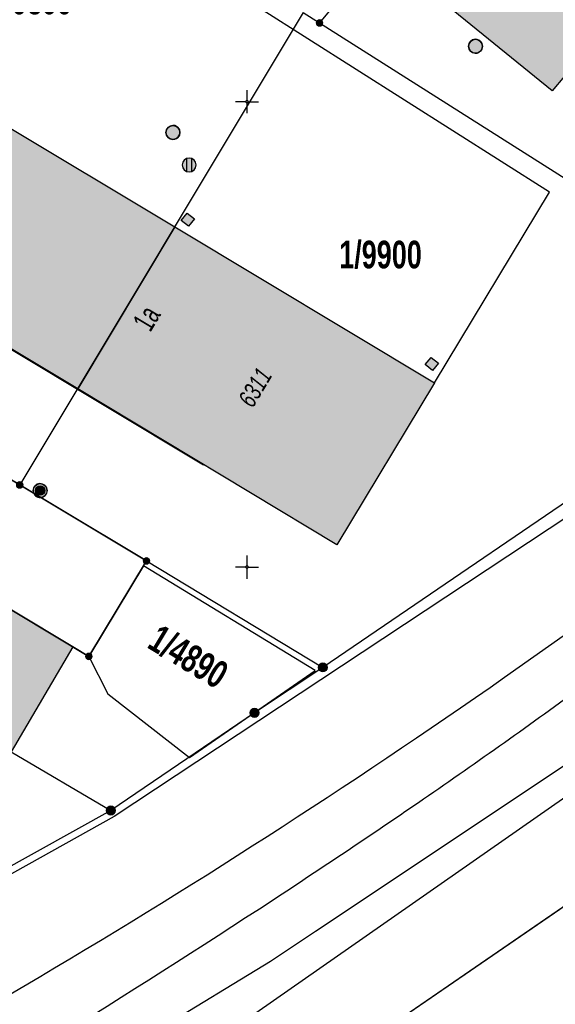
# Model space of a CAD drawing. Header units: metres. Extents: x 2695560 to 2696939, y 1260529 to 1262050.
# Tile 98 of 256: x 2696164 to 2696193, y 1260751 to 1260804. Entities that reach past the tile are written whole.
import ezdxf

# ---------------------------------------------------------------- set-up
doc = ezdxf.new("R2010")
doc.units = ezdxf.units.M
doc.linetypes.add('AUSGEZOGEN', pattern=[0])
for name, color, linetype in [('XR$1$AV_Gebäudeflächen (BB)', 7, 'AUSGEZOGEN'), ('XR$1$AV_Grenzpunkte', 7, 'AUSGEZOGEN'), ('XR$1$AV_Grundstück-Nr.', 7, 'AUSGEZOGEN'), ('XR$1$AV_Haus-Nr.', 7, 'AUSGEZOGEN'), ('XR$1$AV_Koordinatennetzpunkte', 7, 'AUSGEZOGEN'), ('XR$1$AV_Linien (BB)', 7, 'AUSGEZOGEN'), ('XR$1$AV_Linien (EO)', 7, 'AUSGEZOGEN'), ('XR$1$AV_Versicherung-Nr.', 7, 'AUSGEZOGEN'), ('XR$1$AW_LK_Einlaufschacht alt', 24, 'AUSGEZOGEN'), ('XR$1$AW_LK_Schachtdeckel', 24, 'AUSGEZOGEN'), ('XR$1$Liegenschaftsgrenzen', 7, 'AUSGEZOGEN'), ('XR$1$PFAV', 255, 'AUSGEZOGEN'), ('XR$1$PFAW', 255, 'AUSGEZOGEN'), ('XR$1$PFWA', 255, 'AUSGEZOGEN'), ('XR$1$RP_Abstandslinie', 7, 'AUSGEZOGEN'), ('XR$1$WA_LK_Hydrant', 171, 'AUSGEZOGEN')]:
    doc.layers.add(name, color=color, linetype=linetype)
doc.styles.add('ARIAL', font='arial.ttf')

# ---------------------------------------------------------------- blocks, each defined once
blk = doc.blocks.new('COMPLEXOBJECT_246')
at = {"layer": 'XR$1$AV_Linien (BB)', "color": 7, "linetype": 'AUSGEZOGEN', "transparency": 33554687}
blk.add_arc((5965.524, 11088.434), 389.689, 299.03642, 308.07245, dxfattribs=at)
blk = doc.blocks.new('COMPLEXOBJECT_261')
at = {"layer": 'XR$1$AV_Linien (BB)', "color": 7, "linetype": 'AUSGEZOGEN', "transparency": 33554687}
blk.add_lwpolyline([(6124.409, 10723.432), (6127.494, 10725.155), (6155.072, 10740.559), (6155.181, 10740.619), (6155.101, 10740.792), (6154.703, 10741.489), (6163.832, 10746.501), (6170.253, 10750.172), (6176.262, 10753.821), (6178.689, 10755.435), (6192.213, 10764.44), (6204.26, 10772.83), (6211.808, 10778.565), (6215.842, 10781.78), (6223.905, 10788.461)], dxfattribs=at)
blk = doc.blocks.new('COMPLEXOBJECT_1149')
at = {"layer": 'XR$1$AV_Linien (EO)', "color": 7, "linetype": 'AUSGEZOGEN', "transparency": 33554687}
for centre, radius, start, end in [((5975.16, 11066.751), 369.271, 304.48174, 306.12598), ((5930.003, 11134.083), 450.338, 303.17128, 304.3677), ((5901.825, 11176.201), 501.011, 300.0023, 303.23317)]:
    blk.add_arc(centre, radius, start, end, dxfattribs=at)
blk = doc.blocks.new('BAV15')
at = {"layer": 'XR$1$PFAV', "transparency": 33554687}
blk.add_hatch(color=7, dxfattribs=at).paths.add_polyline_path([(0.5, 0), (0.49, 0.1), (0.46, 0.2), (0.41, 0.29), (0.34, 0.36), (0.26, 0.42), (0.17, 0.47), (0.08, 0.49), (-0.03, 0.5), (-0.13, 0.48), (-0.22, 0.45), (-0.31, 0.4), (-0.38, 0.33), (-0.44, 0.24), (-0.48, 0.15), (-0.5, 0.05), (-0.5, -0.05), (-0.48, -0.15), (-0.44, -0.24), (-0.38, -0.33), (-0.31, -0.4), (-0.22, -0.45), (-0.13, -0.48), (-0.03, -0.5), (0.08, -0.49), (0.17, -0.47), (0.26, -0.42), (0.34, -0.36), (0.41, -0.29), (0.46, -0.2), (0.49, -0.1)])
at = {"color": 7, "transparency": 33554687}
for start, end in [(90, 270), (270, 90)]:
    blk.add_arc((0, 0), 0.5, start, end, dxfattribs=at)
at = {"layer": 'XR$1$PFAV', "transparency": 33554687}
blk.add_circle((0, 0), 0.5, dxfattribs=at)
blk = doc.blocks.new('BAV2041')
at = {"color": 7, "transparency": 33554687}
for p, q in [((0, 0.5), (0, 0.05)), ((-0.05, 0), (-0.5, 0)), ((0.05, 0), (0.5, 0)), ((0, -0.05), (0, -0.5))]:
    blk.add_line(p, q, dxfattribs=at)
blk.add_circle((0, 0), 0.05, dxfattribs=at)
for start, end in [(90, 270), (270, 90)]:
    blk.add_arc((0, 0), 0.05, start, end, dxfattribs=at)
blk = doc.blocks.new('BAW2089')
at = {"layer": 'XR$1$PFAW', "transparency": 33554687}
blk.add_hatch(color=7, dxfattribs=at).paths.add_polyline_path([(-0.5, 0.5), (-0.5, -0.5), (0.5, -0.5), (0.5, 0.5)])
at = {"transparency": 33554687}
blk.add_lwpolyline([(-0.5, 0.5), (0.5, 0.5), (0.5, -0.5), (-0.5, -0.5), (-0.5, 0.5)], close=True, dxfattribs=at)
at = {"layer": 'XR$1$PFAW', "transparency": 33554687}
blk.add_lwpolyline([(-0.5, 0.5), (0.5, 0.5), (0.5, -0.5), (-0.5, -0.5), (-0.5, 0.5)], close=True, dxfattribs=at)
blk = doc.blocks.new('BAW2082')
at = {"layer": 'XR$1$PFAW', "transparency": 33554687}
blk.add_hatch(color=7, dxfattribs=at).paths.add_polyline_path([(0.509, -0.003), (0.499, 0.098), (0.469, 0.194), (0.42, 0.283), (0.354, 0.359), (0.274, 0.421), (0.183, 0.466), (0.085, 0.491), (-0.016, 0.496), (-0.116, 0.481), (-0.211, 0.446), (-0.297, 0.392), (-0.37, 0.323), (-0.428, 0.24), (-0.468, 0.147), (-0.488, 0.047), (-0.488, -0.054), (-0.468, -0.153), (-0.428, -0.246), (-0.37, -0.329), (-0.297, -0.398), (-0.211, -0.452), (-0.116, -0.487), (-0.016, -0.502), (0.085, -0.497), (0.183, -0.472), (0.274, -0.427), (0.354, -0.366), (0.42, -0.289), (0.469, -0.2), (0.499, -0.104)])
at = {"transparency": 33554687}
for start, end in [(91.19481, 268.80519), (268.80519, 91.19481)]:
    blk.add_arc((0.01, 0), 0.5, start, end, dxfattribs=at)
at = {"layer": 'XR$1$PFAW', "transparency": 33554687}
blk.add_circle((0.009, -0.003), 0.5, dxfattribs=at)
blk = doc.blocks.new('BAW2090')
at = {"layer": 'XR$1$PFAW', "lineweight": 25, "transparency": 33554687}
blk.add_hatch(color=7, dxfattribs=at).paths.add_polyline_path([(0.5, 0), (0.49, 0.101), (0.459, 0.197), (0.41, 0.286), (0.344, 0.362), (0.264, 0.424), (0.174, 0.469), (0.076, 0.494), (-0.025, 0.499), (-0.125, 0.484), (-0.22, 0.449), (-0.306, 0.395), (-0.379, 0.326), (-0.437, 0.243), (-0.477, 0.15), (-0.497, 0.051), (-0.497, -0.051), (-0.477, -0.15), (-0.437, -0.243), (-0.379, -0.326), (-0.306, -0.395), (-0.22, -0.449), (-0.125, -0.484), (-0.025, -0.499), (0.076, -0.494), (0.174, -0.469), (0.264, -0.424), (0.344, -0.362), (0.41, -0.286), (0.459, -0.197), (0.49, -0.101)])
at = {"lineweight": 25, "transparency": 33554687}
for p, q in [((-0.177, 0.468), (-0.177, -0.468)), ((0.179, 0.467), (0.177, -0.468))]:
    blk.add_line(p, q, dxfattribs=at)
for start, end in [(90, 180), (180, 270), (0, 90), (270, 0)]:
    blk.add_arc((0, 0), 0.5, start, end, dxfattribs=at)
blk = doc.blocks.new('BWA2009')
at = {"true_color": 0x000000, "transparency": 33554687}
blk.add_hatch(color=18, dxfattribs=at).paths.add_polyline_path([(0.333, 0), (0.327, 0.067), (0.306, 0.131), (0.274, 0.19), (0.23, 0.242), (0.176, 0.283), (0.116, 0.313), (0.05, 0.329), (-0.017, 0.333), (-0.084, 0.323), (-0.147, 0.299), (-0.204, 0.264), (-0.253, 0.217), (-0.291, 0.162), (-0.318, 0.1), (-0.332, 0.034), (-0.332, -0.034), (-0.318, -0.1), (-0.291, -0.162), (-0.253, -0.217), (-0.204, -0.264), (-0.147, -0.299), (-0.084, -0.323), (-0.017, -0.333), (0.05, -0.329), (0.116, -0.313), (0.176, -0.283), (0.23, -0.242), (0.274, -0.19), (0.306, -0.131), (0.327, -0.067)])
at = {"layer": 'XR$1$PFWA', "transparency": 33554687}
blk.add_hatch(color=7, dxfattribs=at).paths.add_polyline_path([(0.5, 0), (0.49, 0.101), (0.459, 0.197), (0.41, 0.286), (0.344, 0.362), (0.264, 0.424), (0.174, 0.469), (0.076, 0.494), (-0.025, 0.499), (-0.125, 0.484), (-0.22, 0.449), (-0.306, 0.395), (-0.379, 0.326), (-0.437, 0.243), (-0.477, 0.15), (-0.497, 0.051), (-0.497, -0.051), (-0.477, -0.15), (-0.437, -0.243), (-0.379, -0.326), (-0.306, -0.395), (-0.22, -0.449), (-0.125, -0.484), (-0.025, -0.499), (0.076, -0.494), (0.174, -0.469), (0.264, -0.424), (0.344, -0.362), (0.41, -0.286), (0.459, -0.197), (0.49, -0.101)])
at = {"transparency": 33554687}
blk.add_circle((0, 0), 0.333, dxfattribs=at)
for start, end in [(90, 180), (180, 270), (0, 90), (270, 0)]:
    blk.add_arc((0, 0), 0.5, start, end, dxfattribs=at)
at = {"layer": 'XR$1$PFWA', "transparency": 33554687}
blk.add_circle((0, 0), 0.5, dxfattribs=at)

msp = doc.modelspace()

# ---------------------------------------------------------------- hatches: boundary and pattern name
at = {"layer": 'XR$1$AV_Gebäudeflächen (BB)', "true_color": 0xd2d2d2, "transparency": 33554687}
for points in [[(2696199.998, 1260805.696), (2696191.376, 1260812.715), (2696186.332, 1260806.536), (2696186.414, 1260806.469), (2696185.81, 1260805.73), (2696192.377, 1260800.399), (2696193.037, 1260801.181), (2696200.353, 1260795.175), (2696205.267, 1260791.999), (2696209.964, 1260797.732), (2696205.524, 1260801.365), (2696205.444, 1260801.263)], [(2696172.092, 1260793.079), (2696158.11, 1260801.469), (2696152.888, 1260792.767), (2696166.869, 1260784.377)], [(2696186.051, 1260784.702), (2696172.092, 1260793.079), (2696166.869, 1260784.377), (2696180.808, 1260776.012)], [(2696163.29, 1260764.89), (2696166.6, 1260770.532), (2696159.558, 1260774.772), (2696158.364, 1260772.806), (2696157.345, 1260773.401), (2696155.21, 1260769.77)]]:
    msp.add_hatch(color=254, dxfattribs=at).paths.add_polyline_path(points)

# ---------------------------------------------------------------- linework, layer by layer
at = {"layer": 'XR$1$AV_Linien (BB)', "color": 7, "linetype": 'AUSGEZOGEN', "transparency": 33554687}
for p, q in [((2696158.11, 1260801.469), (2696172.092, 1260793.079)), ((2696172.092, 1260793.079), (2696166.869, 1260784.377)), ((2696172.092, 1260793.079), (2696186.051, 1260784.702)), ((2696159.558, 1260774.772), (2696166.6, 1260770.532)), ((2696170.415, 1260774.883), (2696167.47, 1260770.01)), ((2696166.6, 1260770.532), (2696163.29, 1260764.89)), ((2696167.47, 1260770.01), (2696166.6, 1260770.532))]:
    msp.add_line(p, q, dxfattribs=at)
for points in [[(2696186.051, 1260784.702), (2696192.234, 1260794.951), (2696163.657, 1260813.082), (2696153.765, 1260805.669), (2696144.475, 1260790.77)], [(2696199.998, 1260805.696), (2696205.444, 1260801.263), (2696205.524, 1260801.365), (2696209.964, 1260797.732), (2696205.267, 1260791.999), (2696200.353, 1260795.175), (2696193.037, 1260801.181), (2696192.377, 1260800.399), (2696185.81, 1260805.73), (2696186.414, 1260806.469), (2696186.332, 1260806.536), (2696191.376, 1260812.715)], [(2696166.869, 1260784.377), (2696152.888, 1260792.767), (2696158.11, 1260801.469)], [(2696215.648, 1260795.905), (2696212.77, 1260793.47), (2696205.57, 1260787.77), (2696205.89, 1260787.559), (2696198.881, 1260781.266), (2696168.826, 1260761.412), (2696150.749, 1260751.322), (2696143.116, 1260747.417)], [(2696170.415, 1260774.883), (2696170.57, 1260775.14), (2696151.594, 1260786.506)], [(2696186.051, 1260784.702), (2696180.808, 1260776.012), (2696166.869, 1260784.377)], [(2696167.47, 1260770.01), (2696168.487, 1260768.008), (2696172.889, 1260764.583), (2696179.63, 1260769.245), (2696170.415, 1260774.883)], [(2696193.792, 1260757.122), (2696178.04, 1260746.3), (2696157.26, 1260735.03), (2696141.81, 1260727.29), (2696123.16, 1260719.02), (2696104.35, 1260711.24), (2696085.56, 1260703.53), (2696069.015, 1260697.947)]]:
    msp.add_lwpolyline(points, dxfattribs=at)
at = {"layer": 'XR$1$Liegenschaftsgrenzen', "color": 7, "linetype": 'AUSGEZOGEN', "transparency": 33554687}
for p, q in [((2696190.33, 1260816.79), (2696179.87, 1260804.04)), ((2696178.985, 1260804.604), (2696163.753, 1260779.223)), ((2696178.985, 1260804.604), (2696179.87, 1260804.04)), ((2696179.87, 1260804.04), (2696205.57, 1260787.77)), ((2696143.24, 1260791.51), (2696163.753, 1260779.223)), ((2696163.753, 1260779.223), (2696170.57, 1260775.14)), ((2696170.57, 1260775.14), (2696180.05, 1260769.42))]:
    msp.add_line(p, q, dxfattribs=at)
for points in [[(2696205.57, 1260787.77), (2696198.193, 1260781.768), (2696180.05, 1260769.42)], [(2696221.29, 1260777.67), (2696208.5, 1260767.68), (2696194.9, 1260757.86), (2696178.04, 1260746.3), (2696157.26, 1260735.03), (2696141.81, 1260727.29), (2696123.16, 1260719.02), (2696104.35, 1260711.24), (2696085.56, 1260703.53), (2696069.015, 1260697.947)], [(2696154.09, 1260778.04), (2696167.47, 1260770.01), (2696170.57, 1260775.14)], [(2696150.73, 1260772.43), (2696155.21, 1260769.77), (2696163.29, 1260764.89), (2696168.65, 1260761.73)], [(2696180.05, 1260769.42), (2696176.376, 1260766.981), (2696168.65, 1260761.73)], [(2696168.65, 1260761.73), (2696150.58, 1260751.69), (2696138.63, 1260745.59)]]:
    msp.add_lwpolyline(points, dxfattribs=at)
at = {"layer": 'XR$1$RP_Abstandslinie', "color": 7, "linetype": 'AUSGEZOGEN', "transparency": 33554687}
msp.add_line((2696167.47, 1260770.01), (2696159.55, 1260774.759), dxfattribs=at)
for points in [[(2696123.06, 1260810.65), (2696147.01, 1260796.27), (2696173.64, 1260780.3)], [(2696063.45, 1260700.855), (2696084.35, 1260707.92), (2696121.18, 1260723.03), (2696156.17, 1260738.66), (2696169.16, 1260745.77), (2696217.07, 1260779.19)]]:
    msp.add_lwpolyline(points, dxfattribs=at)

# ---------------------------------------------------------------- block references
at = {"layer": 'XR$1$AV_Grenzpunkte', "color": 7, "linetype": 'AUSGEZOGEN', "lineweight": -3, "transparency": 33554687}
for p, xscale, yscale in [((2696179.87, 1260804.04), 0.3249999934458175, 0.3249999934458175), ((2696163.753, 1260779.223), 0.3249999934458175, 0.3249999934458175), ((2696170.57, 1260775.14), 0.3249999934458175, 0.3249999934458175), ((2696167.47, 1260770.01), 0.3249999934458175, 0.3249999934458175), ((2696180.05, 1260769.42), 0.4549999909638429, 0.4549999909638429), ((2696176.376, 1260766.981), 0.4549999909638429, 0.4549999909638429), ((2696168.65, 1260761.73), 0.4549999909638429, 0.4549999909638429)]:
    msp.add_blockref('BAV15', p, dxfattribs=dict(at, xscale=xscale, yscale=yscale))
at = {"layer": 'XR$1$AV_Koordinatennetzpunkte', "color": 7, "linetype": 'AUSGEZOGEN', "lineweight": -3, "transparency": 33554687, "xscale": 1.25, "yscale": 1.25}
for p in [(2696175.97, 1260799.81), (2696175.97, 1260774.81)]:
    msp.add_blockref('BAV2041', p, dxfattribs=at)
at = {"layer": 'XR$1$AV_Linien (BB)', "color": 7, "linetype": 'AUSGEZOGEN', "lineweight": -3, "transparency": 33554687}
for name in ['COMPLEXOBJECT_246', 'COMPLEXOBJECT_261']:
    msp.add_blockref(name, (2690000.97, 1249999.81), dxfattribs=at)
at = {"layer": 'XR$1$AV_Linien (EO)', "color": 7, "linetype": 'AUSGEZOGEN', "lineweight": -3, "transparency": 33554687}
msp.add_blockref('COMPLEXOBJECT_1149', (2690000.97, 1249999.81), dxfattribs=at)
at = {"layer": 'XR$1$AW_LK_Einlaufschacht alt', "color": 24, "linetype": 'AUSGEZOGEN', "lineweight": -3, "transparency": 33554687, "yscale": 0.5000000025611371}
for p, xscale, rotation in [((2696172.79, 1260793.476), 0.5000000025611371, 321.946452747), ((2696185.905, 1260785.722), 0.5000000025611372, 50.67828701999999)]:
    msp.add_blockref('BAW2089', p, dxfattribs=dict(at, xscale=xscale, rotation=rotation))
at = {"layer": 'XR$1$AW_LK_Schachtdeckel', "color": 24, "linetype": 'AUSGEZOGEN', "lineweight": -3, "transparency": 33554687}
for name, p, xscale, yscale in [('BAW2082', (2696188.244, 1260802.788), 0.7499999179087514, 0.7499999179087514), ('BAW2082', (2696171.984, 1260798.158), 0.7499999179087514, 0.7499999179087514), ('BAW2090', (2696172.859, 1260796.409), 0.7499999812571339, 0.7499999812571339)]:
    msp.add_blockref(name, p, dxfattribs=dict(at, xscale=xscale, yscale=yscale))
at = {"layer": 'XR$1$WA_LK_Hydrant', "color": 171, "linetype": 'AUSGEZOGEN', "lineweight": -3, "transparency": 33554687, "xscale": 0.7499999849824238, "yscale": 0.7499999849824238, "rotation": 58.140014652}
msp.add_blockref('BWA2009', (2696164.853, 1260778.917), dxfattribs=at)

# ---------------------------------------------------------------- texts
at = {"layer": 'XR$1$AV_Grundstück-Nr.', "color": 7, "transparency": 33554687, "char_height": 1.48491, "width": 4.98214, "attachment_point": 5, "style": 'ARIAL'}
for s, insert in [('\\A1;{\\fArial|i0|b1;\\H1.484908;\\W0.700000;\\C7;1/9899}\\P', (2696164.359, 1260805.225)), ('\\A1;{\\fArial|i0|b1;\\H1.484908;\\W0.700000;\\C7;1/9900}\\P', (2696183.148, 1260791.577))]:
    msp.add_mtext(s, dxfattribs=dict(at, insert=insert))
at = {"layer": 'XR$1$AV_Grundstück-Nr.', "color": 7, "transparency": 33554687, "insert": (2696172.814, 1260769.987), "char_height": 1.48491, "width": 4.98214, "attachment_point": 5, "rotation": 328.8942, "style": 'ARIAL'}
msp.add_mtext('\\A1;{\\fArial|i0|b1;\\H1.484908;\\W0.700000;\\C7;1/4890}\\P', dxfattribs=at)
at = {"layer": 'XR$1$AV_Haus-Nr.', "color": 7, "transparency": 33554687, "insert": (2696170.07, 1260788.479), "char_height": 1.1621, "width": 1.59081, "attachment_point": 2, "rotation": 59.0319, "style": 'ARIAL'}
msp.add_mtext('\\W0.64;1a', dxfattribs=at)
at = {"layer": 'XR$1$AV_Versicherung-Nr.', "color": 7, "transparency": 33554687, "insert": (2696176.41, 1260784.459), "char_height": 0.96842, "width": 2.44855, "attachment_point": 5, "rotation": 59.0319, "style": 'ARIAL'}
msp.add_mtext('\\A1;{\\fArial|i1|b0;\\H0.968418;\\W0.700000;\\C7;6311}\\P', dxfattribs=at)

doc.saveas('drawing.dxf')
